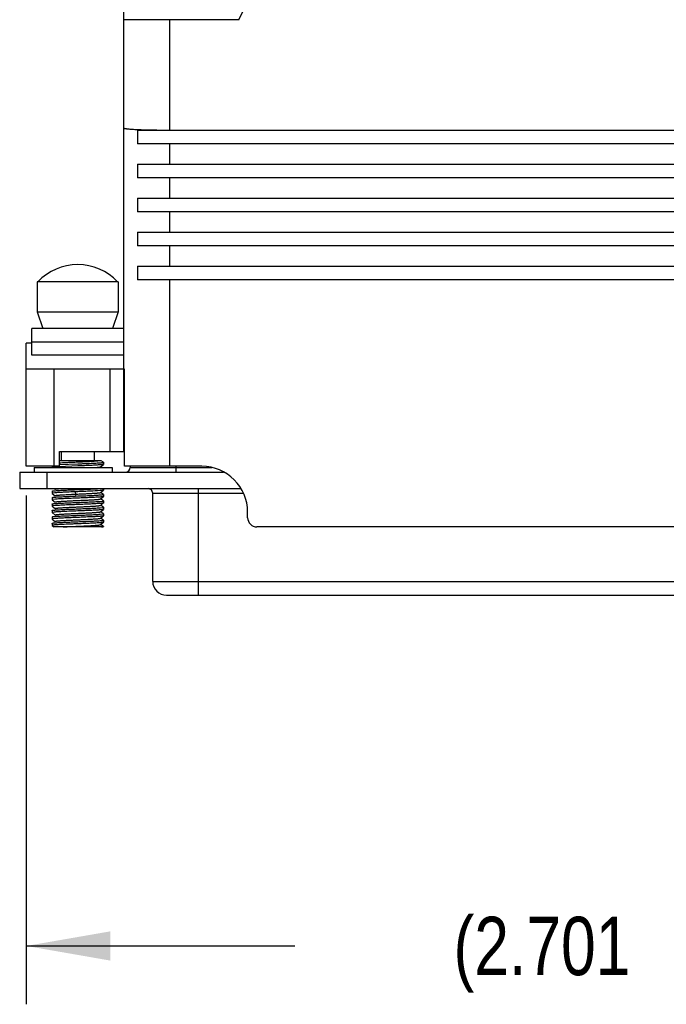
# Model space of a CAD drawing. Header units: inches. Extents: x 0 to 22, y 0 to 17.
# Tile 9 of 23: x 10.3 to 11.7, y 10.1 to 12.2. Entities that reach past the tile are written whole.
import ezdxf

# ---------------------------------------------------------------- set-up
doc = ezdxf.new("R2010")
doc.units = ezdxf.units.IN
doc.header["$LTSCALE"] = 1.21
doc.header["$MEASUREMENT"] = 0
doc.layers.get('0').update_dxf_attribs({"linetype": 'CONTINUOUS'})
doc.layers.add('DIMENSIONS', color=7, linetype='CONTINUOUS')
doc.styles.get("Standard").update_dxf_attribs({"font": 'txt', "width": 0.8})
doc.dimstyles.new('DIMSTYLE_1', dxfattribs={"dimtxt": 0.125, "dimasz": 0.18, "dimexe": 0.18, "dimexo": 0.0625, "dimgap": 0.09, "dimtad": 0, "dimtih": 1, "dimtoh": 1, "dimdec": 3, "dimzin": 4, "dimdsep": 46, "dimtxsty": 'STANDARD', "dimblk": '_FILLED', "dimblk1": '_FILLED', "dimblk2": '_FILLED', "dimcen": 0.09, "dimadec": 0, "dimazin": 0, "dimtp": 0.01, "dimtm": 0.01, "dimtfac": 1, "dimtdec": 3, "dimtofl": 0, "dimtmove": 0, "dimatfit": 3, "dimldrblk": '_FILLED', "dimfxl": 1, "dimtolj": 1, "dimtzin": 4, "dimarcsym": 0})

# ---------------------------------------------------------------- blocks, each defined once
blk = doc.blocks.new('_FILLED')
at = {"color": 0, "linetype": 'BYBLOCK'}
blk.add_solid([(0, 0), (-1, 0.174), (-1, -0.174)], dxfattribs=at)
blk = doc.blocks.new('*D5')
at = {"layer": 'DIMENSIONS', "color": 2, "linetype": 'CONTINUOUS'}
for p, q in [((10.2982, 11.2258), (10.2982, 10.1355)), ((12.999, 11.2258), (12.999, 10.1355)), ((10.2982, 10.2605), (10.8736, 10.2605)), ((12.999, 10.2605), (12.4236, 10.2605))]:
    blk.add_line(p, q, dxfattribs=at)
at = {"layer": 'DIMENSIONS', "color": 2, "linetype": 'CONTINUOUS', "xscale": 0.18, "yscale": 0.18, "zscale": 0.18, "rotation": 180}
blk.add_blockref('_FILLED', (10.2982, 10.2605), dxfattribs=at)
at = {"layer": 'DIMENSIONS', "color": 2, "linetype": 'CONTINUOUS', "xscale": 0.18, "yscale": 0.18, "zscale": 0.18}
blk.add_blockref('_FILLED', (12.999, 10.2605), dxfattribs=at)
at = {"layer": 'DIMENSIONS', "color": 2, "linetype": 'CONTINUOUS', "insert": (11.6486, 10.323), "char_height": 0.125, "width": 1.425, "attachment_point": 2, "line_spacing_factor": 0.9}
blk.add_mtext('(2.701{\\Ftxt.shx;\\W1.000000;\\H0.125000; }[68.6])', dxfattribs=at)

msp = doc.modelspace()

# ---------------------------------------------------------------- linework, layer by layer
at = {"color": 7, "linetype": 'CONTINUOUS'}
for p, q in [((10.7537, 12.2453), (10.8037, 12.3477)), ((10.5069, 11.3198), (10.5069, 12.3395)), ((10.7537, 12.2453), (10.5069, 12.2453)), ((10.6053, 12.2453), (10.6053, 12.0088)), ((10.5366, 12.0088), (10.5366, 11.9793)), ((10.5366, 12.0088), (12.7606, 12.0088)), ((12.7606, 11.9793), (10.5366, 11.9793)), ((10.6053, 11.9793), (10.6053, 11.9359)), ((10.5366, 11.9359), (10.5366, 11.9064)), ((10.5366, 11.9359), (12.7606, 11.9359)), ((12.7606, 11.9064), (10.5366, 11.9064)), ((10.6053, 11.9064), (10.6053, 11.8631)), ((10.5366, 11.8631), (10.5366, 11.8336)), ((10.5366, 11.8631), (12.7606, 11.8631)), ((12.7606, 11.8336), (10.5366, 11.8336)), ((10.6053, 11.8336), (10.6053, 11.7903)), ((10.5366, 11.7903), (10.5366, 11.7608)), ((10.5366, 11.7903), (12.7606, 11.7903)), ((12.7606, 11.7608), (10.5366, 11.7608)), ((10.6053, 11.7608), (10.6053, 11.7174)), ((10.5366, 11.7174), (10.5366, 11.6879)), ((10.5366, 11.7174), (12.7606, 11.7174)), ((10.3218, 11.6836), (10.3218, 11.6194)), ((10.495, 11.6836), (10.3218, 11.6836)), ((10.495, 11.6836), (10.495, 11.6194)), ((12.7606, 11.6879), (10.5366, 11.6879)), ((10.6053, 11.6879), (10.6053, 11.2883)), ((10.3218, 11.6194), (10.3336, 11.5836)), ((10.3218, 11.6194), (10.495, 11.6194)), ((10.495, 11.6194), (10.4832, 11.5836)), ((10.31, 11.5264), (10.31, 11.5836)), ((10.5069, 11.5836), (10.31, 11.5836)), ((10.2982, 11.2883), (10.2982, 11.5521)), ((10.31, 11.5521), (10.2982, 11.5521)), ((10.5069, 11.5542), (10.31, 11.5542)), ((10.5069, 11.5264), (10.31, 11.5264)), ((10.2982, 11.497), (10.5069, 11.497)), ((10.3573, 11.497), (10.3573, 11.2883)), ((10.4781, 11.3198), (10.4781, 11.497)), ((10.5088, 11.2883), (10.5088, 11.497)), ((10.3691, 11.2883), (10.3691, 11.3198)), ((10.3691, 11.3198), (10.5069, 11.3198)), ((10.373, 11.3198), (10.373, 11.3001)), ((10.4439, 11.3198), (10.4439, 11.3001)), ((10.3691, 11.2883), (10.2982, 11.2883)), ((10.3533, 11.2883), (10.3533, 11.2856)), ((10.4589, 11.3001), (10.3691, 11.3001)), ((10.3695, 11.2919), (10.4084, 11.2936)), ((10.4084, 11.2891), (10.3695, 11.2873)), ((10.4439, 11.2995), (10.4518, 11.3001)), ((10.4572, 11.2873), (10.4635, 11.2924)), ((10.4635, 11.2971), (10.4589, 11.3001)), ((10.4606, 11.2963), (10.4634, 11.2968)), ((10.4634, 11.2968), (10.4636, 11.297)), ((10.4636, 11.297), (10.4635, 11.2972)), ((10.4636, 11.2925), (10.4635, 11.2924)), ((10.4636, 11.297), (10.4636, 11.2925)), ((10.6742, 11.2883), (10.5088, 11.2883)), ((10.5206, 11.2883), (10.5206, 11.2858)), ((10.6191, 11.2759), (10.6191, 11.2883)), ((10.284, 11.2759), (10.284, 11.2405)), ((10.284, 11.2759), (10.7211, 11.2759)), ((10.3149, 11.2858), (10.3149, 11.2759)), ((10.3149, 11.2858), (10.4823, 11.2858)), ((10.3431, 11.2405), (10.3431, 11.2759)), ((10.3607, 11.2868), (10.3552, 11.2862)), ((10.3691, 11.2873), (10.3607, 11.2868)), ((10.3695, 11.2873), (10.3691, 11.2873)), ((10.4598, 11.2858), (10.4571, 11.2875)), ((10.4823, 11.2858), (10.4823, 11.2759)), ((10.5206, 11.2858), (10.6963, 11.2858)), ((10.284, 11.2405), (10.7579, 11.2405)), ((10.3533, 11.235), (10.3534, 11.2351)), ((10.3533, 11.235), (10.3533, 11.2305)), ((10.3533, 11.2305), (10.3534, 11.2304)), ((10.3534, 11.2304), (10.3597, 11.2253)), ((10.3592, 11.2315), (10.3545, 11.231)), ((10.3579, 11.2405), (10.3597, 11.2391)), ((10.4084, 11.2339), (10.4035, 11.2337)), ((10.4041, 11.2286), (10.4035, 11.2337)), ((10.4041, 11.2286), (10.4035, 11.2245)), ((10.4035, 11.2245), (10.4084, 11.2247)), ((10.4562, 11.227), (10.4617, 11.2275)), ((10.4635, 11.2282), (10.4571, 11.2324)), ((10.4572, 11.2322), (10.4635, 11.2373)), ((10.4636, 11.2374), (10.4635, 11.2373)), ((10.4636, 11.2281), (10.4635, 11.2282)), ((10.4636, 11.2405), (10.4636, 11.2374)), ((10.4636, 11.2281), (10.4636, 11.2236)), ((10.5691, 11.0417), (10.5691, 11.2306)), ((10.5691, 11.2306), (10.7635, 11.2306)), ((10.6675, 11.0121), (10.6675, 11.2405)), ((10.3533, 11.2212), (10.3534, 11.2214)), ((10.3533, 11.2212), (10.3533, 11.2167)), ((10.3533, 11.2167), (10.3534, 11.2166)), ((10.3533, 11.2074), (10.3534, 11.2076)), ((10.3533, 11.2074), (10.3533, 11.2029)), ((10.3534, 11.2166), (10.3597, 11.2115)), ((10.3607, 11.2179), (10.3552, 11.2173)), ((10.3607, 11.2041), (10.3552, 11.2035)), ((10.4562, 11.2132), (10.4617, 11.2138)), ((10.4635, 11.2145), (10.4571, 11.2186)), ((10.4635, 11.2007), (10.4571, 11.2049)), ((10.4572, 11.2184), (10.4635, 11.2235)), ((10.4572, 11.2046), (10.4635, 11.2097)), ((10.4636, 11.2236), (10.4635, 11.2235)), ((10.4636, 11.2143), (10.4635, 11.2145)), ((10.4636, 11.2098), (10.4635, 11.2097)), ((10.4636, 11.2143), (10.4636, 11.2098)), ((10.3533, 11.2029), (10.3534, 11.2028)), ((10.3533, 11.1937), (10.3534, 11.1938)), ((10.3533, 11.1937), (10.3533, 11.1892)), ((10.3543, 11.1896), (10.3533, 11.1892)), ((10.3533, 11.1892), (10.3534, 11.1891)), ((10.3534, 11.2028), (10.3597, 11.1977)), ((10.3534, 11.1891), (10.3597, 11.1839)), ((10.3534, 11.1891), (10.3534, 11.1891)), ((10.358, 11.1901), (10.3543, 11.1896)), ((10.4562, 11.1994), (10.4617, 11.2)), ((10.4562, 11.1856), (10.4617, 11.1862)), ((10.4635, 11.1869), (10.4571, 11.1911)), ((10.4572, 11.1908), (10.4635, 11.196)), ((10.4572, 11.177), (10.4635, 11.1822)), ((10.4636, 11.2006), (10.4635, 11.2007)), ((10.4636, 11.1961), (10.4635, 11.196)), ((10.4636, 11.1868), (10.4635, 11.1869)), ((10.4636, 11.1823), (10.4635, 11.1822)), ((10.4636, 11.2006), (10.4636, 11.1961)), ((10.4636, 11.1868), (10.4636, 11.1823)), ((10.7726, 11.1781), (10.7726, 11.1899)), ((10.3533, 11.1799), (10.3534, 11.18)), ((10.3533, 11.1799), (10.3533, 11.1754)), ((10.3533, 11.1754), (10.3534, 11.1753)), ((10.3533, 11.1661), (10.3534, 11.1662)), ((10.3533, 11.1661), (10.3533, 11.1616)), ((10.3533, 11.1616), (10.3534, 11.1615)), ((10.3534, 11.1753), (10.3597, 11.1701)), ((10.3534, 11.1615), (10.3572, 11.1584)), ((10.3607, 11.1765), (10.3552, 11.176)), ((10.4562, 11.1719), (10.4617, 11.1724)), ((10.4634, 11.1731), (10.4571, 11.1773)), ((10.4635, 11.1593), (10.4571, 11.1635)), ((10.4572, 11.1633), (10.4635, 11.1684)), ((10.4636, 11.173), (10.4634, 11.1731)), ((10.4636, 11.1685), (10.4635, 11.1684)), ((10.4636, 11.173), (10.4636, 11.1685)), ((10.4635, 11.1584), (10.3572, 11.1584)), ((10.4636, 11.1592), (10.4635, 11.1593)), ((10.4636, 11.1592), (10.4636, 11.1584)), ((12.5049, 11.1584), (10.7923, 11.1584)), ((10.5691, 11.0417), (12.7281, 11.0417)), ((10.5986, 11.0121), (12.6986, 11.0121))]:
    msp.add_line(p, q, dxfattribs=at)
for centre, radius, start, end in [((10.4084, 11.6033), 0.1172, 43.2548, 136.7452), ((10.6742, 11.1899), 0.0984, 0, 90), ((10.5108, 11.2858), 0.00984, 270, 360), ((10.5592, 11.2306), 0.00984, 0, 90), ((10.7923, 11.1781), 0.0197, 180, 269.9999), ((10.5986, 11.0417), 0.0295, 180, 270)]:
    msp.add_arc(centre, radius, start, end, dxfattribs=at)
for points, knots in [([(10.5069, 12.0134), (10.5069, 12.0133), (10.5069, 12.0132), (10.507, 12.0131), (10.5071, 12.013), (10.5073, 12.0129), (10.5076, 12.0128), (10.508, 12.0126), (10.5087, 12.0125), (10.5097, 12.0123), (10.5109, 12.012), (10.5124, 12.0118), (10.514, 12.0116), (10.5158, 12.0114), (10.5187, 12.0112), (10.5228, 12.0109), (10.5282, 12.0105), (10.5343, 12.0102), (10.5411, 12.0099), (10.5485, 12.0096), (10.5564, 12.0094), (10.5677, 12.0091), (10.5826, 12.0089), (10.5947, 12.0088), (10.6009, 12.0088)], [0, 0, 0, 0, 0.001189, 0.002644, 0.00452, 0.006888, 0.009783, 0.013224, 0.021776, 0.032586, 0.045654, 0.060958, 0.078472, 0.098164, 0.12, 0.169896, 0.227712, 0.292954, 0.365022, 0.443286, 0.527022, 0.615466, 0.803334, 1, 1, 1, 1]), ([(10.3687, 11.2956), (10.3711, 11.2958), (10.3764, 11.2962), (10.385, 11.2966), (10.3947, 11.2971), (10.4051, 11.2976), (10.4157, 11.2981), (10.4259, 11.2985), (10.4353, 11.299), (10.4412, 11.2993), (10.4439, 11.2995)], [0, 0, 0, 0, 0.095374, 0.211682, 0.343291, 0.483854, 0.626551, 0.76451, 0.891035, 1, 1, 1, 1]), ([(10.4084, 11.2936), (10.4113, 11.2937), (10.4169, 11.2939), (10.4252, 11.2942), (10.433, 11.2946), (10.4403, 11.2949), (10.4468, 11.2952), (10.4524, 11.2956), (10.4564, 11.2959), (10.459, 11.2961), (10.4601, 11.2962), (10.4606, 11.2963)], [0, 0, 0, 0, 0.163322, 0.322906, 0.474582, 0.614826, 0.740299, 0.847944, 0.93519, 0.970505, 1, 1, 1, 1]), ([(10.4566, 11.2914), (10.4552, 11.2913), (10.4523, 11.2911), (10.4456, 11.2907), (10.4357, 11.2902), (10.4226, 11.2896), (10.4133, 11.2893), (10.4084, 11.2891)], [0, 0, 0, 0, 0.082747, 0.181566, 0.420339, 0.699661, 1, 1, 1, 1]), ([(10.4635, 11.2924), (10.4635, 11.2924), (10.4634, 11.2923), (10.4632, 11.2922), (10.4628, 11.2921), (10.4622, 11.292), (10.4614, 11.2919), (10.4604, 11.2918), (10.4593, 11.2916), (10.458, 11.2915), (10.4571, 11.2914), (10.4566, 11.2914)], [0, 0, 0, 0, 0.016863, 0.039453, 0.102805, 0.191007, 0.304218, 0.442204, 0.6045, 0.790606, 1, 1, 1, 1]), ([(10.4442, 11.2858), (10.4451, 11.2858), (10.4469, 11.2859), (10.4493, 11.2861), (10.4514, 11.2863), (10.4533, 11.2865), (10.4546, 11.2867), (10.4554, 11.2868), (10.456, 11.2869), (10.4564, 11.287), (10.4567, 11.2871), (10.457, 11.2872), (10.4571, 11.2872), (10.4572, 11.2873)], [0, 0, 0, 0, 0.209791, 0.397488, 0.561824, 0.701562, 0.815738, 0.863033, 0.903703, 0.93769, 0.964974, 0.985642, 1, 1, 1, 1]), ([(10.3545, 11.231), (10.3544, 11.2309), (10.3541, 11.2309), (10.3538, 11.2308), (10.3536, 11.2308), (10.3535, 11.2307), (10.3534, 11.2306), (10.3533, 11.2306), (10.3533, 11.2305)], [0, 0, 0, 0, 0.404165, 0.565746, 0.700685, 0.809581, 0.893652, 1, 1, 1, 1]), ([(10.3534, 11.2351), (10.3535, 11.2352), (10.3536, 11.2352), (10.3538, 11.2353), (10.3542, 11.2354), (10.3549, 11.2355), (10.3557, 11.2357), (10.3567, 11.2358), (10.3584, 11.236), (10.3597, 11.2361), (10.3607, 11.2361)], [0, 0, 0, 0, 0.018475, 0.042601, 0.108481, 0.198289, 0.312105, 0.449682, 0.610537, 1, 1, 1, 1]), ([(10.4035, 11.2337), (10.3989, 11.2336), (10.3923, 11.2333), (10.3836, 11.2329), (10.3759, 11.2326), (10.369, 11.2322), (10.3629, 11.2318), (10.3603, 11.2316), (10.3592, 11.2315)], [0, 0, 0, 0, 0.30754, 0.452442, 0.588211, 0.824054, 0.920309, 1, 1, 1, 1]), ([(10.3597, 11.2393), (10.3598, 11.2393), (10.3599, 11.2394), (10.3602, 11.2395), (10.3607, 11.2396), (10.3614, 11.2398), (10.3624, 11.2399), (10.3636, 11.2401), (10.3649, 11.2402), (10.3664, 11.2403), (10.3675, 11.2404), (10.3681, 11.2405)], [0, 0, 0, 0, 0.018355, 0.042637, 0.109402, 0.200388, 0.315113, 0.452965, 0.613396, 0.79591, 1, 1, 1, 1]), ([(10.3597, 11.2255), (10.3598, 11.2256), (10.36, 11.2256), (10.3602, 11.2257), (10.3606, 11.2258), (10.3613, 11.226), (10.3624, 11.2261), (10.364, 11.2263), (10.3659, 11.2265), (10.3682, 11.2267), (10.3707, 11.2269), (10.3736, 11.2271), (10.3767, 11.2273), (10.3814, 11.2275), (10.3877, 11.2279), (10.3957, 11.2283), (10.4012, 11.2285), (10.4041, 11.2286)], [0, 0, 0, 0, 0.004844, 0.011637, 0.020437, 0.031259, 0.058956, 0.094659, 0.138186, 0.189216, 0.247406, 0.312327, 0.383364, 0.459879, 0.626945, 0.808998, 1, 1, 1, 1]), ([(10.3598, 11.2223), (10.361, 11.2224), (10.3636, 11.2226), (10.3678, 11.2229), (10.3727, 11.2231), (10.3802, 11.2235), (10.3905, 11.224), (10.3991, 11.2243), (10.4035, 11.2245)], [0, 0, 0, 0, 0.081913, 0.179594, 0.291604, 0.416168, 0.695329, 1, 1, 1, 1]), ([(10.3607, 11.2361), (10.3636, 11.2364), (10.3683, 11.2367), (10.3751, 11.237), (10.3833, 11.2374), (10.3945, 11.2379), (10.4037, 11.2383), (10.4084, 11.2385)], [0, 0, 0, 0, 0.183672, 0.297266, 0.422823, 0.701248, 1, 1, 1, 1]), ([(10.4041, 11.2286), (10.4073, 11.2288), (10.4138, 11.2291), (10.4232, 11.2295), (10.4307, 11.2299), (10.4364, 11.2302), (10.4402, 11.2304), (10.4438, 11.2306), (10.4469, 11.2308), (10.4497, 11.231), (10.4521, 11.2313), (10.4538, 11.2314), (10.4549, 11.2316), (10.4556, 11.2317), (10.4562, 11.2318), (10.4566, 11.2319), (10.4569, 11.232), (10.4571, 11.2321), (10.4572, 11.2322)], [0, 0, 0, 0, 0.183498, 0.362973, 0.531132, 0.609001, 0.681605, 0.74812, 0.807908, 0.860399, 0.905095, 0.94166, 0.956801, 0.969801, 0.980629, 0.989264, 0.995701, 1, 1, 1, 1]), ([(10.4084, 11.2385), (10.4127, 11.2386), (10.4189, 11.2389), (10.4271, 11.2392), (10.433, 11.2395), (10.4385, 11.2397), (10.4436, 11.24), (10.4482, 11.2402), (10.4511, 11.2404), (10.4525, 11.2405)], [0, 0, 0, 0, 0.287058, 0.425862, 0.558876, 0.684393, 0.800776, 0.906458, 1, 1, 1, 1]), ([(10.4562, 11.2363), (10.4494, 11.2357), (10.4406, 11.2353), (10.4294, 11.2348), (10.4202, 11.2344), (10.4132, 11.2341), (10.4084, 11.2339)], [0, 0, 0, 0, 0.42292, 0.558315, 0.70131, 1, 1, 1, 1]), ([(10.4084, 11.2247), (10.4132, 11.2249), (10.4202, 11.2251), (10.4294, 11.2255), (10.4358, 11.2258), (10.4418, 11.2261), (10.4472, 11.2264), (10.4519, 11.2267), (10.4548, 11.2269), (10.4562, 11.227)], [0, 0, 0, 0, 0.298686, 0.441675, 0.577067, 0.702633, 0.816253, 0.915923, 1, 1, 1, 1]), ([(10.4635, 11.2373), (10.4634, 11.2373), (10.4634, 11.2372), (10.4631, 11.2371), (10.4627, 11.237), (10.4621, 11.2369), (10.4612, 11.2368), (10.4602, 11.2366), (10.459, 11.2365), (10.4576, 11.2364), (10.4567, 11.2363), (10.4562, 11.2363)], [0, 0, 0, 0, 0.01674, 0.03924, 0.102501, 0.190691, 0.303942, 0.442028, 0.604438, 0.790619, 1, 1, 1, 1]), ([(10.4617, 11.2275), (10.4619, 11.2276), (10.4623, 11.2276), (10.4628, 11.2278), (10.4631, 11.2278), (10.4633, 11.2279), (10.4634, 11.228), (10.4635, 11.228), (10.4636, 11.2281), (10.4636, 11.2281)], [0, 0, 0, 0, 0.41354, 0.578089, 0.714594, 0.823352, 0.905096, 0.961821, 1, 1, 1, 1]), ([(10.3552, 11.2173), (10.3549, 11.2172), (10.3545, 11.2172), (10.3541, 11.2171), (10.3538, 11.217), (10.3536, 11.217), (10.3534, 11.2169), (10.3533, 11.2168), (10.3533, 11.2167)], [0, 0, 0, 0, 0.416134, 0.581453, 0.718388, 0.827243, 0.908774, 1, 1, 1, 1]), ([(10.3552, 11.2035), (10.3549, 11.2035), (10.3545, 11.2034), (10.3541, 11.2033), (10.3538, 11.2033), (10.3536, 11.2032), (10.3534, 11.2031), (10.3533, 11.203), (10.3533, 11.2029)], [0, 0, 0, 0, 0.413178, 0.57768, 0.714264, 0.82327, 0.90551, 1, 1, 1, 1]), ([(10.3534, 11.2214), (10.3534, 11.2214), (10.3535, 11.2214), (10.3537, 11.2215), (10.3541, 11.2216), (10.3547, 11.2217), (10.3554, 11.2218), (10.3563, 11.2219), (10.3578, 11.2221), (10.3589, 11.2222), (10.3598, 11.2223)], [0, 0, 0, 0, 0.018577, 0.042766, 0.108698, 0.19853, 0.312334, 0.449791, 0.610503, 1, 1, 1, 1]), ([(10.3534, 11.2076), (10.3535, 11.2076), (10.3536, 11.2077), (10.3538, 11.2077), (10.3542, 11.2079), (10.3549, 11.208), (10.3557, 11.2081), (10.3567, 11.2082), (10.3584, 11.2084), (10.3597, 11.2085), (10.3607, 11.2086)], [0, 0, 0, 0, 0.018886, 0.04338, 0.10982, 0.199935, 0.313805, 0.451206, 0.6117, 1, 1, 1, 1]), ([(10.3597, 11.2118), (10.3598, 11.2118), (10.36, 11.2119), (10.3603, 11.212), (10.3607, 11.2121), (10.3613, 11.2122), (10.3619, 11.2123), (10.363, 11.2124), (10.3646, 11.2126), (10.3667, 11.2128), (10.3693, 11.213), (10.3722, 11.2132), (10.3754, 11.2134), (10.3789, 11.2136), (10.384, 11.2139), (10.391, 11.2143), (10.3997, 11.2147), (10.4088, 11.2151), (10.4178, 11.2155), (10.4265, 11.2159), (10.4334, 11.2162), (10.4385, 11.2165), (10.442, 11.2167), (10.4451, 11.2169), (10.448, 11.2171), (10.4505, 11.2173), (10.4526, 11.2175), (10.4541, 11.2177), (10.4551, 11.2178), (10.4558, 11.2179), (10.4563, 11.2181), (10.4567, 11.2182), (10.4569, 11.2183), (10.4571, 11.2183), (10.4572, 11.2184)], [0, 0, 0, 0, 0.002403, 0.00585, 0.010379, 0.015987, 0.022659, 0.030377, 0.048873, 0.071301, 0.097463, 0.127154, 0.160138, 0.196131, 0.234843, 0.319, 0.409458, 0.503057, 0.596583, 0.686711, 0.770272, 0.808641, 0.844252, 0.876768, 0.90596, 0.93163, 0.953572, 0.971547, 0.978972, 0.985318, 0.990572, 0.994749, 0.997873, 1, 1, 1, 1]), ([(10.3597, 11.198), (10.3598, 11.198), (10.36, 11.1981), (10.3603, 11.1982), (10.3607, 11.1983), (10.3612, 11.1984), (10.3619, 11.1985), (10.3629, 11.1986), (10.3645, 11.1988), (10.3666, 11.199), (10.3692, 11.1992), (10.3721, 11.1994), (10.3753, 11.1996), (10.3788, 11.1998), (10.384, 11.2001), (10.3909, 11.2005), (10.3997, 11.2009), (10.4087, 11.2013), (10.4178, 11.2017), (10.4265, 11.2021), (10.4334, 11.2024), (10.4386, 11.2027), (10.442, 11.2029), (10.4452, 11.2031), (10.448, 11.2033), (10.4505, 11.2035), (10.4526, 11.2038), (10.4542, 11.2039), (10.4552, 11.2041), (10.4558, 11.2042), (10.4563, 11.2043), (10.4567, 11.2044), (10.457, 11.2045), (10.4571, 11.2046), (10.4572, 11.2046)], [0, 0, 0, 0, 0.002405, 0.005821, 0.010271, 0.015758, 0.022283, 0.029844, 0.048064, 0.070363, 0.096535, 0.126294, 0.15935, 0.1954, 0.234133, 0.318317, 0.408981, 0.502914, 0.596727, 0.687024, 0.770665, 0.809078, 0.844766, 0.877398, 0.90667, 0.9323, 0.954021, 0.971698, 0.979002, 0.985273, 0.990508, 0.994701, 0.997855, 1, 1, 1, 1]), ([(10.4084, 11.2202), (10.4037, 11.22), (10.3945, 11.2196), (10.3833, 11.2191), (10.3751, 11.2187), (10.3697, 11.2185), (10.3649, 11.2182), (10.362, 11.218), (10.3607, 11.2179)], [0, 0, 0, 0, 0.298821, 0.577285, 0.702851, 0.816434, 0.916029, 1, 1, 1, 1]), ([(10.3607, 11.2086), (10.3636, 11.2088), (10.3703, 11.2093), (10.3815, 11.2098), (10.3945, 11.2103), (10.4037, 11.2107), (10.4084, 11.2109)], [0, 0, 0, 0, 0.18359, 0.42273, 0.701187, 1, 1, 1, 1]), ([(10.4084, 11.2064), (10.4037, 11.2062), (10.3945, 11.2058), (10.3833, 11.2054), (10.3751, 11.205), (10.3683, 11.2046), (10.3636, 11.2043), (10.3607, 11.2041)], [0, 0, 0, 0, 0.298749, 0.577169, 0.702726, 0.816323, 1, 1, 1, 1]), ([(10.4562, 11.2225), (10.4532, 11.2223), (10.4465, 11.2218), (10.4354, 11.2213), (10.4224, 11.2208), (10.4132, 11.2204), (10.4084, 11.2202)], [0, 0, 0, 0, 0.183724, 0.422893, 0.70129, 1, 1, 1, 1]), ([(10.4084, 11.2109), (10.4132, 11.2111), (10.4224, 11.2114), (10.4354, 11.212), (10.4452, 11.2125), (10.4519, 11.2129), (10.4548, 11.2131), (10.4562, 11.2132)], [0, 0, 0, 0, 0.298718, 0.577123, 0.816293, 0.915942, 1, 1, 1, 1]), ([(10.4562, 11.2087), (10.4548, 11.2086), (10.4519, 11.2084), (10.4452, 11.208), (10.4354, 11.2075), (10.4224, 11.2069), (10.4132, 11.2066), (10.4084, 11.2064)], [0, 0, 0, 0, 0.084065, 0.183719, 0.42289, 0.701291, 1, 1, 1, 1]), ([(10.4635, 11.2235), (10.4634, 11.2235), (10.4634, 11.2234), (10.4631, 11.2233), (10.4627, 11.2232), (10.4621, 11.2231), (10.4612, 11.223), (10.4602, 11.2228), (10.459, 11.2227), (10.4576, 11.2226), (10.4567, 11.2225), (10.4562, 11.2225)], [0, 0, 0, 0, 0.01711, 0.039955, 0.103747, 0.192222, 0.305503, 0.443399, 0.605461, 0.791176, 1, 1, 1, 1]), ([(10.4635, 11.2097), (10.4635, 11.2097), (10.4634, 11.2097), (10.4631, 11.2096), (10.4627, 11.2095), (10.4621, 11.2093), (10.4613, 11.2092), (10.4602, 11.2091), (10.459, 11.2089), (10.4577, 11.2088), (10.4567, 11.2087), (10.4562, 11.2087)], [0, 0, 0, 0, 0.016028, 0.037898, 0.100207, 0.187865, 0.300997, 0.43935, 0.602363, 0.789445, 1, 1, 1, 1]), ([(10.4617, 11.2138), (10.4619, 11.2138), (10.4623, 11.2139), (10.4628, 11.214), (10.4631, 11.214), (10.4633, 11.2141), (10.4634, 11.2142), (10.4636, 11.2143), (10.4636, 11.2143)], [0, 0, 0, 0, 0.415959, 0.581212, 0.718097, 0.826927, 0.908472, 1, 1, 1, 1]), ([(10.3534, 11.1938), (10.3534, 11.1938), (10.3535, 11.1939), (10.3538, 11.194), (10.3542, 11.1941), (10.3549, 11.1942), (10.3557, 11.1943), (10.3567, 11.1944), (10.3584, 11.1946), (10.3597, 11.1947), (10.3607, 11.1948)], [0, 0, 0, 0, 0.017809, 0.041359, 0.106379, 0.195709, 0.309421, 0.447239, 0.608641, 1, 1, 1, 1]), ([(10.4084, 11.1926), (10.4032, 11.1924), (10.3955, 11.1921), (10.3855, 11.1917), (10.3786, 11.1914), (10.3723, 11.191), (10.3667, 11.1907), (10.3621, 11.1905), (10.3593, 11.1902), (10.358, 11.1901)], [0, 0, 0, 0, 0.311036, 0.458445, 0.59635, 0.721912, 0.832487, 0.925811, 1, 1, 1, 1]), ([(10.3597, 11.1842), (10.3598, 11.1842), (10.36, 11.1843), (10.3603, 11.1844), (10.3607, 11.1845), (10.3613, 11.1846), (10.3619, 11.1847), (10.363, 11.1849), (10.3646, 11.185), (10.3667, 11.1853), (10.3693, 11.1855), (10.3722, 11.1857), (10.3754, 11.1859), (10.3789, 11.1861), (10.3841, 11.1864), (10.391, 11.1867), (10.3997, 11.1871), (10.4088, 11.1875), (10.4178, 11.1879), (10.4265, 11.1883), (10.4334, 11.1887), (10.4385, 11.1889), (10.442, 11.1892), (10.4451, 11.1894), (10.448, 11.1896), (10.4505, 11.1898), (10.4526, 11.19), (10.4541, 11.1901), (10.4551, 11.1903), (10.4558, 11.1904), (10.4563, 11.1905), (10.4567, 11.1906), (10.4569, 11.1907), (10.4571, 11.1908), (10.4572, 11.1908)], [0, 0, 0, 0, 0.002404, 0.005838, 0.010346, 0.015946, 0.022628, 0.03037, 0.048916, 0.071359, 0.097493, 0.127143, 0.160131, 0.196177, 0.234922, 0.319045, 0.409505, 0.503137, 0.59663, 0.686782, 0.770355, 0.808678, 0.844256, 0.876791, 0.906012, 0.931688, 0.953593, 0.971522, 0.978937, 0.985292, 0.990566, 0.994753, 0.997879, 1, 1, 1, 1]), ([(10.3597, 11.1809), (10.361, 11.1811), (10.3639, 11.1813), (10.3686, 11.1816), (10.374, 11.1819), (10.3801, 11.1822), (10.3867, 11.1824), (10.3962, 11.1828), (10.4035, 11.1831), (10.4084, 11.1833)], [0, 0, 0, 0, 0.080625, 0.178116, 0.290674, 0.416257, 0.552526, 0.697029, 1, 1, 1, 1]), ([(10.3607, 11.1948), (10.362, 11.1949), (10.365, 11.1951), (10.3697, 11.1954), (10.3751, 11.1957), (10.3833, 11.1961), (10.3945, 11.1966), (10.4037, 11.1969), (10.4084, 11.1971)], [0, 0, 0, 0, 0.084026, 0.183658, 0.297258, 0.422824, 0.701249, 1, 1, 1, 1]), ([(10.4084, 11.1971), (10.4132, 11.1973), (10.4224, 11.1977), (10.4354, 11.1982), (10.4452, 11.1987), (10.4519, 11.1991), (10.4548, 11.1993), (10.4562, 11.1994)], [0, 0, 0, 0, 0.298711, 0.577107, 0.816275, 0.915938, 1, 1, 1, 1]), ([(10.4562, 11.1949), (10.4548, 11.1948), (10.4519, 11.1946), (10.4452, 11.1942), (10.4376, 11.1938), (10.4294, 11.1935), (10.4202, 11.1931), (10.4132, 11.1928), (10.4084, 11.1926)], [0, 0, 0, 0, 0.08406, 0.183724, 0.422894, 0.558291, 0.70129, 1, 1, 1, 1]), ([(10.4084, 11.1833), (10.4132, 11.1835), (10.4224, 11.1839), (10.4336, 11.1844), (10.4418, 11.1848), (10.4472, 11.185), (10.4519, 11.1853), (10.4548, 11.1855), (10.4562, 11.1856)], [0, 0, 0, 0, 0.298717, 0.577122, 0.702685, 0.81629, 0.915941, 1, 1, 1, 1]), ([(10.4635, 11.196), (10.4634, 11.1959), (10.4634, 11.1959), (10.4631, 11.1958), (10.4627, 11.1957), (10.4621, 11.1955), (10.4612, 11.1954), (10.4602, 11.1953), (10.459, 11.1952), (10.4576, 11.195), (10.4567, 11.195), (10.4562, 11.1949)], [0, 0, 0, 0, 0.017068, 0.039879, 0.103622, 0.192071, 0.305347, 0.443257, 0.60535, 0.791112, 1, 1, 1, 1]), ([(10.4635, 11.1822), (10.4635, 11.1821), (10.4634, 11.1821), (10.4631, 11.182), (10.4627, 11.1819), (10.4621, 11.1818), (10.4612, 11.1816), (10.4602, 11.1815), (10.459, 11.1814), (10.4577, 11.1812), (10.4567, 11.1812), (10.4562, 11.1811)], [0, 0, 0, 0, 0.016662, 0.039106, 0.10229, 0.190431, 0.30365, 0.44173, 0.604179, 0.790456, 1, 1, 1, 1]), ([(10.4617, 11.2), (10.4619, 11.2), (10.4623, 11.2001), (10.4628, 11.2002), (10.4631, 11.2003), (10.4633, 11.2003), (10.4634, 11.2004), (10.4636, 11.2005), (10.4636, 11.2006)], [0, 0, 0, 0, 0.413448, 0.57807, 0.71475, 0.823812, 0.906039, 1, 1, 1, 1]), ([(10.4617, 11.1862), (10.4619, 11.1863), (10.4623, 11.1863), (10.4628, 11.1864), (10.4631, 11.1865), (10.4633, 11.1865), (10.4634, 11.1866), (10.4636, 11.1867), (10.4636, 11.1868)], [0, 0, 0, 0, 0.415902, 0.58113, 0.717995, 0.826812, 0.908358, 1, 1, 1, 1]), ([(10.3552, 11.176), (10.3549, 11.1759), (10.3545, 11.1759), (10.3541, 11.1757), (10.3538, 11.1757), (10.3536, 11.1756), (10.3534, 11.1755), (10.3533, 11.1754), (10.3533, 11.1754)], [0, 0, 0, 0, 0.414621, 0.579511, 0.716248, 0.825157, 0.907033, 1, 1, 1, 1]), ([(10.3559, 11.1623), (10.3555, 11.1622), (10.355, 11.1622), (10.3544, 11.162), (10.354, 11.1619), (10.3537, 11.1619), (10.3535, 11.1618), (10.3534, 11.1617), (10.3533, 11.1617), (10.3533, 11.1616), (10.3533, 11.1616)], [0, 0, 0, 0, 0.417741, 0.583786, 0.721218, 0.830161, 0.911098, 0.941517, 0.965768, 1, 1, 1, 1]), ([(10.3534, 11.18), (10.3535, 11.1801), (10.3537, 11.1802), (10.3541, 11.1803), (10.3547, 11.1804), (10.3554, 11.1805), (10.3563, 11.1806), (10.3577, 11.1808), (10.3589, 11.1809), (10.3597, 11.1809)], [0, 0, 0, 0, 0.044757, 0.11215, 0.202817, 0.316783, 0.453811, 0.613599, 1, 1, 1, 1]), ([(10.3534, 11.1662), (10.3535, 11.1662), (10.3536, 11.1663), (10.3538, 11.1664), (10.3543, 11.1665), (10.355, 11.1667), (10.356, 11.1668), (10.3571, 11.1669), (10.3584, 11.1671), (10.3599, 11.1672), (10.361, 11.1673), (10.3615, 11.1673)], [0, 0, 0, 0, 0.017856, 0.041524, 0.106848, 0.196438, 0.310261, 0.448077, 0.609369, 0.793546, 1, 1, 1, 1]), ([(10.4084, 11.165), (10.4055, 11.1649), (10.3998, 11.1647), (10.3914, 11.1644), (10.3835, 11.164), (10.3761, 11.1637), (10.3696, 11.1633), (10.364, 11.163), (10.3601, 11.1627), (10.3575, 11.1625), (10.3564, 11.1623), (10.3559, 11.1623)], [0, 0, 0, 0, 0.16483, 0.325764, 0.478464, 0.619265, 0.74471, 0.851641, 0.937425, 0.971718, 1, 1, 1, 1]), ([(10.3598, 11.1704), (10.3598, 11.1704), (10.36, 11.1705), (10.3603, 11.1706), (10.3607, 11.1707), (10.3613, 11.1708), (10.3619, 11.1709), (10.363, 11.1711), (10.3645, 11.1713), (10.3667, 11.1715), (10.3692, 11.1717), (10.3721, 11.1719), (10.3754, 11.1721), (10.3789, 11.1723), (10.384, 11.1726), (10.391, 11.1729), (10.3997, 11.1733), (10.4088, 11.1737), (10.4178, 11.1741), (10.4265, 11.1745), (10.4334, 11.1749), (10.4385, 11.1752), (10.442, 11.1754), (10.4452, 11.1756), (10.448, 11.1758), (10.4505, 11.176), (10.4526, 11.1762), (10.4541, 11.1764), (10.4552, 11.1765), (10.4558, 11.1766), (10.4563, 11.1767), (10.4567, 11.1768), (10.4569, 11.1769), (10.4571, 11.177), (10.4572, 11.177)], [0, 0, 0, 0, 0.002407, 0.005826, 0.010289, 0.015812, 0.0224, 0.030045, 0.048436, 0.070834, 0.097062, 0.12685, 0.1599, 0.195914, 0.234593, 0.318717, 0.409319, 0.503087, 0.596763, 0.686984, 0.770509, 0.808859, 0.844493, 0.877108, 0.906404, 0.932108, 0.95396, 0.971731, 0.979054, 0.985328, 0.990549, 0.994721, 0.997856, 1, 1, 1, 1]), ([(10.4084, 11.1788), (10.4037, 11.1786), (10.3945, 11.1783), (10.3833, 11.1778), (10.3751, 11.1774), (10.3697, 11.1771), (10.365, 11.1768), (10.362, 11.1766), (10.3607, 11.1765)], [0, 0, 0, 0, 0.29875, 0.577172, 0.702732, 0.816329, 0.915967, 1, 1, 1, 1]), ([(10.3615, 11.1673), (10.3629, 11.1674), (10.3658, 11.1676), (10.3705, 11.1679), (10.3759, 11.1682), (10.3817, 11.1684), (10.388, 11.1687), (10.397, 11.1691), (10.4038, 11.1694), (10.4084, 11.1696)], [0, 0, 0, 0, 0.086494, 0.187704, 0.302046, 0.427612, 0.562397, 0.7043, 1, 1, 1, 1]), ([(10.3769, 11.1584), (10.3807, 11.1586), (10.3866, 11.1589), (10.3947, 11.1593), (10.4013, 11.1596), (10.408, 11.1599), (10.4147, 11.1602), (10.4213, 11.1605), (10.4276, 11.1608), (10.4336, 11.1611), (10.4391, 11.1614), (10.444, 11.1617), (10.4476, 11.162), (10.4502, 11.1622), (10.4519, 11.1623), (10.4533, 11.1625), (10.4545, 11.1626), (10.4555, 11.1628), (10.4563, 11.1629), (10.4568, 11.1631), (10.457, 11.1632), (10.4571, 11.1632), (10.4572, 11.1633)], [0, 0, 0, 0, 0.14174, 0.220548, 0.302647, 0.386499, 0.470473, 0.552947, 0.632371, 0.707217, 0.77597, 0.837283, 0.890149, 0.913118, 0.933623, 0.95155, 0.966787, 0.97927, 0.988962, 0.995848, 0.998253, 1, 1, 1, 1]), ([(10.4562, 11.1811), (10.4548, 11.181), (10.4519, 11.1808), (10.4472, 11.1805), (10.4418, 11.1802), (10.4336, 11.1799), (10.4224, 11.1794), (10.4132, 11.179), (10.4084, 11.1788)], [0, 0, 0, 0, 0.084034, 0.183674, 0.297273, 0.422833, 0.701253, 1, 1, 1, 1]), ([(10.4084, 11.1696), (10.4132, 11.1698), (10.4202, 11.17), (10.4294, 11.1704), (10.4358, 11.1707), (10.4418, 11.171), (10.4485, 11.1713), (10.4532, 11.1716), (10.4562, 11.1719)], [0, 0, 0, 0, 0.298719, 0.441722, 0.57712, 0.702673, 0.816273, 1, 1, 1, 1]), ([(10.4562, 11.1673), (10.4548, 11.1672), (10.4519, 11.167), (10.4472, 11.1667), (10.4418, 11.1665), (10.4336, 11.1661), (10.4224, 11.1656), (10.4132, 11.1652), (10.4084, 11.165)], [0, 0, 0, 0, 0.084034, 0.183673, 0.29727, 0.42283, 0.701251, 1, 1, 1, 1]), ([(10.4635, 11.1684), (10.4635, 11.1684), (10.4634, 11.1683), (10.4631, 11.1682), (10.4627, 11.1681), (10.4621, 11.168), (10.4613, 11.1679), (10.4602, 11.1677), (10.459, 11.1676), (10.4577, 11.1675), (10.4567, 11.1674), (10.4562, 11.1673)], [0, 0, 0, 0, 0.016537, 0.038859, 0.101844, 0.189865, 0.303048, 0.441174, 0.603743, 0.790207, 1, 1, 1, 1]), ([(10.4617, 11.1724), (10.4619, 11.1725), (10.4623, 11.1725), (10.4628, 11.1726), (10.4631, 11.1727), (10.4633, 11.1727), (10.4634, 11.1728), (10.4636, 11.1729), (10.4636, 11.173)], [0, 0, 0, 0, 0.414429, 0.57917, 0.715742, 0.824502, 0.906302, 1, 1, 1, 1]), ([(10.4596, 11.1584), (10.4602, 11.1585), (10.4612, 11.1586), (10.4623, 11.1587), (10.4629, 11.1589), (10.4632, 11.159), (10.4633, 11.159), (10.4634, 11.159), (10.4635, 11.1591), (10.4636, 11.1592), (10.4636, 11.1592)], [0, 0, 0, 0, 0.422744, 0.730047, 0.839627, 0.883351, 0.919763, 0.949048, 0.971568, 1, 1, 1, 1])]:
    msp.add_open_spline(points, degree=3, knots=knots, dxfattribs=at)

# ---------------------------------------------------------------- dimensions: what is measured, and where the dimension line sits
at = {"layer": 'DIMENSIONS', "color": 2, "linetype": 'CONTINUOUS'}
dim = msp.add_linear_dim(base=(12.999, 10.2605), p1=(10.2982, 11.2258), p2=(12.999, 11.2258), text='(<>)', dimstyle='DIMSTYLE_1', dxfattribs=at)
dim.commit()
dim.dimension.update_dxf_attribs({"geometry": '*D5', "text_midpoint": (11.5486, 10.2605), "dimtype": 160})

doc.saveas('drawing.dxf')
